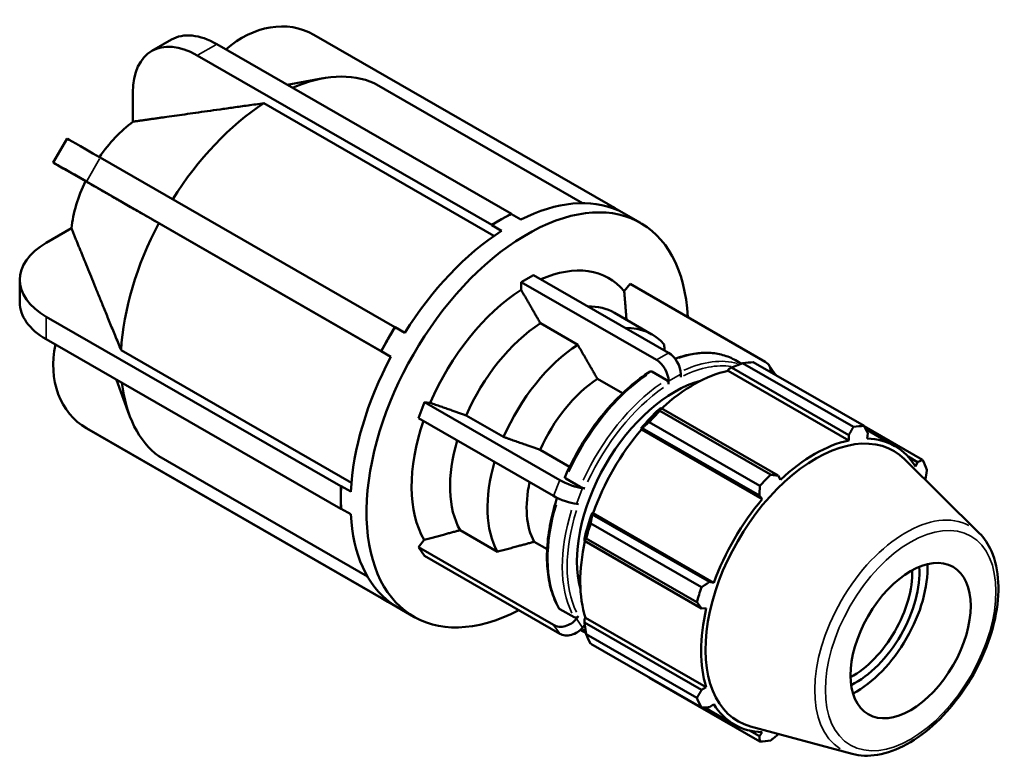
# Model space of a CAD drawing. Header units: inches. Extents: x 0.1 to 43.8, y -12 to 28.
# Tile 6 of 6: x 37.8 to 43.8, y 23.4 to 28. Entities that reach past the tile are written whole.
import ezdxf

# ---------------------------------------------------------------- set-up
doc = ezdxf.new("R2010")
doc.units = ezdxf.units.IN
doc.header["$MEASUREMENT"] = 0
doc.layers.add('Visible (ANSI)', color=7, linetype='Continuous', lineweight=50)
doc.layers.add('Visible Narrow (ANSI)', color=7, linetype='Continuous', lineweight=35)

msp = doc.modelspace()

# ---------------------------------------------------------------- linework, layer by layer
at = {"layer": 'Visible (ANSI)'}
for p, q in [((41.3904, 26.8128), (39.576, 27.8577)), ((38.5789, 27.7578), (38.6994, 27.8272)), ((38.9788, 27.7998), (40.7933, 26.7549)), ((40.6728, 26.6855), (38.8583, 27.7304)), ((39.4131, 27.5497), (39.6335, 27.5891)), ((41.232, 26.8201), (39.949, 27.5589)), ((38.4624, 27.5006), (38.4624, 27.3217)), ((40.6863, 26.6183), (39.2677, 27.4352)), ((37.971, 27.0705), (38.0562, 27.218)), ((38.2612, 27.1005), (40.0756, 26.0557)), ((38.06, 27.0185), (38.1694, 26.955)), ((39.9904, 25.9081), (38.176, 26.953)), ((41.3891, 26.8106), (41.3904, 26.8128)), ((41.4485, 26.7764), (41.3891, 26.8106)), ((41.3904, 26.8128), (41.4323, 26.7885)), ((40.733, 26.7202), (40.7933, 26.7549)), ((40.7933, 26.7549), (40.7933, 26.7528)), ((40.7933, 26.7528), (40.8527, 26.7186)), ((41.4317, 26.7889), (41.59, 26.6977)), ((40.051, 25.873), (38.6218, 26.6961)), ((40.6728, 26.6855), (40.733, 26.7202)), ((38.0833, 26.6652), (37.9286, 26.5762)), ((40.6728, 26.6834), (40.6728, 26.6855)), ((40.7322, 26.6492), (40.6728, 26.6834)), ((37.7646, 26.2088), (37.7646, 26.3481)), ((40.8538, 26.3334), (40.9291, 26.3768)), ((41.6869, 25.8537), (40.8538, 26.3334)), ((40.8538, 26.2853), (40.8538, 26.3334)), ((40.9291, 26.3768), (41.7622, 25.897)), ((41.4887, 26.2774), (41.5248, 26.3222)), ((42.3579, 25.8424), (41.5248, 26.3222)), ((41.429, 26.1442), (41.6594, 26.0115)), ((37.9286, 26.1201), (39.7431, 25.0752)), ((40.033, 25.9819), (40.0756, 26.0557)), ((40.0756, 26.0557), (40.0769, 26.0549)), ((40.0769, 26.0549), (40.1363, 26.0207)), ((41.2025, 25.9473), (40.9722, 26.0799)), ((39.7431, 24.9359), (37.9286, 25.9808)), ((39.9904, 25.9081), (40.033, 25.9819)), ((38.3895, 25.9139), (39.8081, 25.097)), ((39.9917, 25.9073), (39.9904, 25.9081)), ((40.0511, 25.8731), (39.9917, 25.9073)), ((42.1747, 25.8515), (42.2111, 25.8305)), ((42.284, 25.8396), (42.9659, 25.447)), ((41.7474, 25.7305), (41.6588, 25.7816)), ((42.1287, 25.7867), (42.131, 25.7963)), ((42.1287, 25.7867), (42.8729, 25.3582)), ((42.131, 25.7963), (42.1506, 25.8069)), ((42.1506, 25.8069), (42.8724, 25.3912)), ((42.9002, 25.4406), (42.2183, 25.8333)), ((42.4175, 25.7687), (42.3799, 25.8225)), ((38.3613, 25.7316), (38.4397, 25.516)), ((41.4785, 25.6484), (41.3233, 25.7378)), ((41.7622, 25.7049), (41.7622, 25.7232)), ((41.8375, 25.7666), (41.8375, 25.7482)), ((40.2204, 25.4957), (40.2581, 25.5928)), ((40.2581, 25.5928), (41.0912, 25.113)), ((40.2581, 25.5928), (40.2941, 25.5895)), ((41.7158, 25.5565), (41.7053, 25.5512)), ((41.7083, 25.5396), (42.3902, 25.1469)), ((42.4376, 25.1409), (41.7158, 25.5565)), ((41.0535, 25.0159), (40.2204, 25.4957)), ((40.5153, 25.5118), (40.7457, 25.3792)), ((38.2601, 25.384), (38.1749, 25.4334)), ((38.176, 25.4328), (39.9904, 24.3879)), ((41.5913, 25.4309), (41.5994, 25.4337)), ((41.5947, 25.4252), (41.5913, 25.4309)), ((41.5947, 25.4252), (42.3389, 24.9967)), ((41.5994, 25.4337), (42.3211, 25.0181)), ((42.3244, 25.0776), (41.6426, 25.4702)), ((43.3265, 25.2377), (42.9671, 25.4447)), ((42.9764, 25.4267), (43.1566, 25.323)), ((40.0756, 24.3385), (38.2612, 25.3834)), ((42.8724, 25.3912), (42.8729, 25.3582)), ((42.9857, 25.3691), (42.9888, 25.4025)), ((40.9712, 25.3), (41.1525, 25.1956)), ((38.6218, 25.26), (39.9068, 24.52)), ((43.6756, 24.7872), (43.2157, 25.2423)), ((43.2373, 25.258), (43.2962, 25.2241)), ((43.2962, 25.2241), (43.2835, 25.1963)), ((41.1292, 25.1231), (41.2178, 25.0721)), ((42.4517, 25.1156), (42.4376, 25.1409)), ((43.3436, 25.1157), (43.3445, 25.1173)), ((39.7431, 25.0752), (39.7449, 25.0763)), ((39.7431, 25.0056), (39.7431, 25.0752)), ((39.7449, 25.0763), (39.8043, 25.0421)), ((41.2317, 25.0636), (41.2455, 25.0624)), ((39.7431, 24.9359), (39.7431, 25.0056)), ((42.3211, 25.0181), (42.3389, 24.9967)), ((39.7449, 24.937), (39.7431, 24.9359)), ((39.8043, 24.9028), (39.7449, 24.937)), ((41.2078, 24.9653), (41.1941, 24.9666)), ((41.2919, 24.9012), (41.2902, 24.9095)), ((41.2902, 24.9095), (41.2969, 24.9093)), ((42.0137, 24.4855), (41.2919, 24.9012)), ((41.2969, 24.9093), (42.0411, 24.4808)), ((41.282, 24.8456), (41.9638, 24.453)), ((40.4777, 24.8048), (40.708, 24.6721)), ((41.243, 24.7505), (41.2437, 24.7388)), ((41.9366, 24.3613), (41.2547, 24.7539)), ((40.2204, 24.7004), (40.2565, 24.7452)), ((40.2204, 24.7004), (41.0535, 24.2206)), ((40.2581, 24.6467), (40.2204, 24.7004)), ((40.9336, 24.733), (41.0137, 24.6868)), ((41.2437, 24.7388), (41.9655, 24.3232)), ((41.0912, 24.1669), (40.2581, 24.6467)), ((42.0411, 24.4808), (42.0137, 24.4855)), ((39.9904, 24.3879), (39.9917, 24.3902)), ((40.033, 24.3632), (39.9904, 24.3879)), ((39.9917, 24.3902), (40.0511, 24.356)), ((40.0756, 24.3385), (40.033, 24.3632)), ((40.0344, 24.3624), (40.1928, 24.2712)), ((40.0757, 24.3386), (40.0756, 24.3385)), ((41.9655, 24.3232), (41.9944, 24.3235)), ((41.0915, 24.319), (41.1802, 24.268)), ((41.1941, 24.2583), (41.2078, 24.2754)), ((41.243, 24.2583), (41.2502, 24.2651)), ((41.2502, 24.2651), (41.9944, 23.8365)), ((41.2455, 24.2217), (41.2317, 24.2046)), ((41.2437, 24.2361), (41.243, 24.2583)), ((41.9655, 23.8205), (41.2437, 24.2361)), ((41.2182, 24.1902), (41.2539, 24.1696)), ((41.2547, 24.1643), (41.9366, 23.7716)), ((41.9638, 23.7113), (41.282, 24.104)), ((41.6426, 23.8947), (42.3244, 23.502)), ((41.9944, 23.8365), (41.9655, 23.8205)), ((42.0137, 23.7136), (42.0411, 23.733)), ((41.9842, 23.7122), (42.168, 23.6063)), ((42.8919, 23.4264), (42.2675, 23.5957)), ((42.3211, 23.5352), (42.2608, 23.57)), ((42.3389, 23.5602), (42.3211, 23.5352)), ((42.4376, 23.5465), (42.4391, 23.5492))]:
    msp.add_line(p, q, dxfattribs=at)
for centre, major_axis, ratio, start_param, end_param in [((39.296, 27.3727), (0.2811, 0.4843), 0.815969, 0.002729, 1.185605), ((38.8583, 27.2726), (-0.2795, 0.4853), 0.578093, 5.499721, 7.070517), ((38.9788, 27.3419), (-0.2795, 0.4853), 0.578093, 5.499721, 6.283185), ((39.328, 26.3847), (0.6637, 1.1526), 0.578093, 0.06217, 0.658403), ((39.328, 26.3847), (-0.6637, -1.1526), 0.578093, 3.989161, 4.646245), ((38.5226, 26.8485), (-0.3129, -0.5434), 0.578093, 4.06136, 4.571727), ((38.5412, 26.938), (-0.485, 0.28), 0.001578, 5.32878, 6.283185), ((38.456, 26.7905), (-0.485, 0.28), 0.001578, 5.32878, 6.899576), ((38.5226, 26.8485), (-0.3129, -0.5434), 0.578093, 4.846758, 5.35955), ((40.8914, 25.4844), (0.6986, 1.2132), 0.578093, 5.551915, 10.156048), ((40.7924, 25.5414), (0.6986, 1.2132), 0.578093, 0.058961, 0.72257), ((40.733, 25.5756), (0.6986, 1.2132), 0.578093, 0, 0.058961), ((40.733, 25.5756), (-0.6986, -1.2132), 0.578093, 3.864162, 3.925057), ((39.328, 26.3847), (-0.6637, -1.1526), 0.578093, 4.774559, 5.431749), ((40.733, 25.5756), (-0.6986, -1.2132), 0.578093, 3.925057, 3.985952), ((40.7924, 25.5414), (-0.6986, -1.2132), 0.578093, 3.985952, 4.649561), ((38.3246, 26.3481), (-0.56, 0), 0.575862, 5.497787, 7.068583), ((40.8914, 25.4844), (0.5028, 0.8731), 0.578093, 6.07233, 6.949334), ((40.8914, 25.4844), (-0.5028, -0.8731), 0.578093, 3.977935, 4.919376), ((38.3246, 26.2088), (-0.56, 0), 0.575862, 0, 0.785398), ((41.0098, 25.4162), (0.4192, 0.7279), 0.578093, 0, 0.339321), ((40.733, 25.5756), (-0.6986, -1.2132), 0.578093, 4.649561, 4.710455), ((41.0098, 25.4162), (-0.4192, -0.7279), 0.578093, 3.988493, 4.908819), ((41.2402, 25.2836), (0.4192, 0.7279), 0.578093, 6.082888, 6.622506), ((40.733, 25.5756), (-0.6986, -1.2132), 0.578093, 4.710455, 4.77135), ((38.456, 25.9178), (-0.2811, -0.4843), 0.815969, 5.096747, 6.285915), ((41.2402, 25.2836), (-0.4192, -0.7279), 0.578093, 3.988493, 4.908819), ((40.7924, 25.5414), (-0.6986, -1.2132), 0.578093, 4.77135, 5.434959), ((41.6869, 25.7666), (0.0531, -0.0923), 0.578093, 0.787332, 2.358128), ((41.7622, 25.81), (-0.0531, 0.0923), 0.578093, 3.928925, 5.499721), ((41.9633, 24.8672), (0.5315, 0.9229), 0.578093, 0.343502, 0.438029), ((42.2927, 25.7613), (0.0872, 0.0611), 0.787757, 5.731198, 6.635766), ((41.9181, 24.8932), (0.4943, 0.8583), 0.578093, 0.478032, 1.071949), ((41.3609, 25.2141), (-0.334, -0.58), 0.578093, 4.004708, 4.892604), ((41.7999, 24.9613), (-0.4252, -0.7383), 0.578093, 3.660104, 5.764674), ((42.3303, 25.7076), (0.0872, 0.0611), 0.787757, 6.158052, 6.283185), ((39.328, 26.3847), (-0.6637, -1.1526), 0.578093, 5.620377, 6.217148), ((41.9181, 24.8932), (-0.4996, -0.8675), 0.578093, 4.23049, 4.405023), ((41.9633, 24.8672), (0.5315, 0.9229), 0.578093, 1.1289, 1.223427), ((40.8914, 25.4844), (-0.5028, -0.8731), 0.578093, 5.040964, 5.966574), ((41.9181, 24.8932), (0.4943, 0.8583), 0.578093, 1.26343, 1.874295), ((42.6452, 24.4745), (0.5315, 0.9229), 0.578093, 0.343502, 0.438029), ((38.5412, 25.8683), (-0.2811, -0.4843), 0.815969, 0, 0.002729), ((41.0098, 25.4162), (-0.4192, -0.7279), 0.578093, 5.10981, 5.956017), ((42.6691, 24.4607), (0.4796, 0.8328), 0.578093, 6.13202, 9.575944), ((42.6623, 24.4646), (-0.4943, -0.8583), 0.578093, 3.619624, 4.23049), ((42.6623, 24.4646), (0.4943, 0.8583), 0.578093, 5.975819, 6.586684), ((42.6452, 24.4745), (0.5315, 0.9229), 0.578093, 5.841289, 5.935816), ((41.2402, 25.2836), (-0.4192, -0.7279), 0.578093, 5.10981, 5.956017), ((41.1564, 25.107), (-0.0993, 0.0385), 0.209664, 0.938208, 2.509004), ((42.6452, 24.4745), (-0.5315, -0.9229), 0.578093, 4.270492, 4.36502), ((40.733, 25.5756), (-0.6986, -1.2132), 0.578093, 5.434959, 5.495853), ((41.3609, 25.2141), (-0.334, -0.58), 0.578093, 5.219655, 5.939801), ((40.733, 25.5756), (-0.6986, -1.2132), 0.578093, 5.495853, 5.556748), ((41.1188, 25.0099), (0.0993, -0.0385), 0.209664, 4.079801, 5.650597), ((42.6623, 24.4646), (-0.4943, -0.8583), 0.578093, 4.405023, 5.015888), ((40.7924, 25.5414), (-0.6986, -1.2132), 0.578093, 5.556748, 6.220357), ((41.9181, 24.8932), (-0.4996, -0.8675), 0.578093, 5.015888, 5.190421), ((41.9633, 24.8672), (0.5315, 0.9229), 0.578093, 1.914298, 2.008825), ((41.9181, 24.8932), (0.4943, 0.8583), 0.578093, 2.065615, 2.659693), ((42.9152, 24.319), (0.277, 0.481), 0.578093, 3.852954, 5.571824), ((42.9152, 24.319), (0.312, 0.5418), 0.578093, 3.886334, 5.538444), ((42.893, 24.3318), (-0.2613, -0.4538), 0.578093, 0.756535, 2.385058), ((42.6452, 24.4745), (-0.5315, -0.9229), 0.578093, 5.055891, 5.150418), ((40.733, 25.5756), (-0.6986, -1.2132), 0.578093, 6.220357, 6.281252), ((40.733, 25.5756), (-0.6986, -1.2132), 0.578093, 6.281252, 6.283185), ((42.6623, 24.4646), (-0.4943, -0.8583), 0.578093, 5.190421, 5.801286), ((41.1188, 24.3017), (-0.0872, -0.0611), 0.787757, 0.35258, 1.923377), ((41.1564, 24.248), (-0.0872, -0.0611), 0.787757, 0.35258, 1.923377), ((41.9633, 24.8672), (-0.5315, -0.9229), 0.578093, 5.841289, 5.935816), ((42.6452, 24.4745), (-0.5315, -0.9229), 0.578093, 5.841289, 5.935816), ((42.6623, 24.4646), (-0.4943, -0.8583), 0.578093, 5.975819, 6.586684), ((42.6452, 24.4745), (-0.5315, -0.9229), 0.578093, 0.343502, 0.438029)]:
    msp.add_ellipse(centre, major_axis=major_axis, ratio=ratio, start_param=start_param, end_param=end_param, dxfattribs=at)
msp.add_ellipse((43.2531, 24.1244), major_axis=(0.2613, 0.4538), ratio=0.578093, dxfattribs=at)
for points, weights in [([(39.2677, 27.4352), (38.7191, 27.3588), (38.4624, 27.3217)], [1, 1.07221541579, 1]), ([(38.6218, 26.6961), (38.3131, 26.8728), (38.1694, 26.955)], [1, 1.07221541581, 1]), ([(38.0833, 26.6652), (38.1802, 26.4253), (38.3895, 25.9139)], [1, 1.07221541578, 1]), ([(40.9722, 26.0799), (40.9184, 26.1733), (40.8538, 26.2853)], [1, 1.00414939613, 1]), ([(41.5028, 26.1017), (41.4963, 26.1825), (41.4887, 26.2774)], [1.00082816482, 1.00368285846, 1]), ([(41.3233, 25.7378), (41.2698, 25.8307), (41.2025, 25.9473)], [1, 1.0064950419, 1]), ([(41.7377, 25.9111), (41.7362, 25.9296), (41.7347, 25.9488)], [1.00184527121, 1.0011135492, 1]), ([(42.1506, 25.8069), (42.1835, 25.82), (42.2183, 25.8333)], [1.00617808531, 1.01182057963, 1.01666410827]), ([(40.2941, 25.5895), (40.4148, 25.5471), (40.5153, 25.5118)], [1, 1.0041493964, 1]), ([(41.7083, 25.5396), (41.7118, 25.5484), (41.7158, 25.5565)], [1.01666410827, 1.01182057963, 1.00617808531]), ([(41.5994, 25.4337), (41.6202, 25.4518), (41.6426, 25.4702)], [1.00617808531, 1.01182057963, 1.01666410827]), ([(42.8724, 25.3912), (42.8861, 25.4154), (42.9002, 25.4406)], [1.00131036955, 1.00106365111, 1]), ([(42.9659, 25.447), (42.9777, 25.4242), (42.9888, 25.4025)], [1, 1.00106365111, 1.00131036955]), ([(40.7457, 25.3792), (40.8712, 25.3351), (40.9712, 25.3)], [1, 1.00649504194, 1]), ([(43.2962, 25.2241), (43.3112, 25.2307), (43.3265, 25.2377)], [1.00131036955, 1.00106365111, 1]), ([(43.3538, 25.1774), (43.3491, 25.1467), (43.3445, 25.1173)], [1, 1.00106365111, 1.00131036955]), ([(42.3902, 25.1469), (42.4145, 25.1438), (42.4376, 25.1409)], [1, 1.00106365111, 1.00131036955]), ([(42.3211, 25.0181), (42.3229, 25.0472), (42.3244, 25.0776)], [1.00131036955, 1.00106365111, 1]), ([(41.282, 24.8456), (41.2867, 24.8742), (41.2919, 24.9012)], [1.01666410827, 1.01182057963, 1.00617808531]), ([(40.2565, 24.7452), (40.3771, 24.7777), (40.4777, 24.8048)], [1, 1.00414939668, 1]), ([(41.2437, 24.7388), (41.2488, 24.7464), (41.2547, 24.7539)], [1.00617808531, 1.01182057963, 1.01666410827]), ([(40.708, 24.6721), (40.8336, 24.706), (40.9336, 24.733)], [1, 1.00649504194, 1]), ([(41.9638, 24.453), (41.9894, 24.4695), (42.0137, 24.4855)], [1, 1.00106365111, 1.00131036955]), ([(41.9655, 24.3232), (41.9514, 24.3418), (41.9366, 24.3613)], [1.00131036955, 1.00106365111, 1]), ([(41.2547, 24.1643), (41.2488, 24.2011), (41.2437, 24.2361)], [1.01666410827, 1.01182057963, 1.00617808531]), ([(41.6426, 23.8947), (41.6414, 23.8962), (41.6403, 23.8976)], [1.01666410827, 1.01641856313, 1.01617096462]), ([(41.9366, 23.7716), (41.9514, 23.7965), (41.9655, 23.8205)], [1, 1.00106365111, 1.00131036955]), ([(42.0137, 23.7136), (41.9894, 23.7124), (41.9638, 23.7113)], [1.00131036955, 1.00106365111, 1]), ([(42.3244, 23.502), (42.3229, 23.5189), (42.3211, 23.5352)], [1, 1.00106365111, 1.00131036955]), ([(42.4376, 23.5465), (42.4145, 23.5278), (42.3902, 23.5084)], [1.00131036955, 1.00106365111, 1])]:
    msp.add_rational_spline(points, weights, degree=2, dxfattribs=at)
for points, knots in [([(42.1747, 25.8515), (42.1504, 25.8655), (42.1244, 25.8764), (42.0694, 25.8919), (42.0406, 25.8964), (41.9809, 25.899), (41.9501, 25.8972), (41.887, 25.8872), (41.8548, 25.8791), (41.8156, 25.8658), (41.8088, 25.8634), (41.8021, 25.8608)], [5.4997209, 5.4997209, 5.4997209, 5.4997209, 5.6452306, 5.6452306, 5.7907404, 5.7907404, 5.9362502, 5.9362502, 6.08176, 6.08176, 6.1118171, 6.1118171, 6.1118171, 6.1118171]), ([(41.648, 25.7824), (41.6059, 25.7554), (41.564, 25.724), (41.4824, 25.6537), (41.4426, 25.6146), (41.3664, 25.5303), (41.3299, 25.485), (41.2616, 25.3896), (41.2297, 25.3396), (41.1717, 25.2364), (41.1454, 25.1833), (41.1225, 25.1296)], [0.0559643, 0.0559643, 0.0559643, 0.0559643, 0.2429926, 0.2429926, 0.4300208, 0.4300208, 0.6170491, 0.6170491, 0.8040773, 0.8040773, 0.9911056, 0.9911056, 0.9911056, 0.9911056]), ([(41.6588, 25.7816), (41.6569, 25.7826), (41.6548, 25.7834), (41.6514, 25.7837), (41.6496, 25.7834), (41.6482, 25.7826), (41.6481, 25.7825), (41.648, 25.7824)], [0, 0, 0, 0, 0.01968695, 0.01968695, 0.03938945, 0.03938945, 0.04070249, 0.04070249, 0.04070249, 0.04070249]), ([(41.7622, 25.7049), (41.7622, 25.707), (41.7618, 25.7097), (41.7604, 25.7144), (41.7592, 25.7173), (41.7566, 25.7217), (41.7547, 25.7242), (41.7514, 25.7278), (41.7492, 25.7295), (41.7474, 25.7305)], [-0.07884973, -0.07884973, -0.07884973, -0.07884973, -0.05911124, -0.05911124, -0.03938945, -0.03938945, -0.01968695, -0.01968695, 0, 0, 0, 0]), ([(41.1225, 25.1295), (41.1224, 25.1293), (41.1224, 25.1291), (41.1226, 25.1282), (41.1234, 25.1272), (41.1256, 25.1254), (41.1274, 25.1242), (41.1292, 25.1231)], [-0.04744419, -0.04744419, -0.04744419, -0.04744419, -0.0394052, -0.0394052, -0.01969481, -0.01969481, 0, 0, 0, 0]), ([(41.2178, 25.0721), (41.2197, 25.071), (41.2222, 25.0698), (41.2268, 25.0677), (41.2296, 25.0666), (41.2345, 25.0649), (41.2373, 25.064), (41.2416, 25.0629), (41.2439, 25.0625), (41.2455, 25.0624)], [0, 0, 0, 0, 0.01968695, 0.01968695, 0.03938945, 0.03938945, 0.05911124, 0.05911124, 0.07884973, 0.07884973, 0.07884973, 0.07884973]), ([(41.0754, 25.0044), (41.0607, 24.9596), (41.0485, 24.9148), (41.0273, 24.8172), (41.0194, 24.7647), (41.0115, 24.663), (41.0115, 24.6139), (41.0195, 24.5206), (41.0274, 24.4766), (41.0512, 24.395), (41.067, 24.3574), (41.0866, 24.3239)], [1.1355013, 1.1355013, 1.1355013, 1.1355013, 1.2903615, 1.2903615, 1.4774478, 1.4774478, 1.664534, 1.664534, 1.8516202, 1.8516202, 2.0387064, 2.0387064, 2.0387064, 2.0387064]), ([(42.8919, 23.4264), (42.941, 23.413), (42.9943, 23.4114), (43.1081, 23.4301), (43.1691, 23.4525), (43.2916, 23.5198), (43.3532, 23.5656), (43.4692, 23.675), (43.5236, 23.7386), (43.6201, 23.877), (43.6623, 23.9517), (43.7305, 24.1051), (43.7564, 24.1838), (43.7895, 24.3381), (43.7965, 24.4136), (43.7896, 24.5541), (43.7757, 24.6192), (43.732, 24.7185), (43.7068, 24.7563), (43.6756, 24.7872)], [2.509294, 2.509294, 2.509294, 2.509294, 2.799875, 2.799875, 3.118485, 3.118485, 3.449377, 3.449377, 3.779579, 3.779579, 4.108264, 4.108264, 4.437029, 4.437029, 4.767401, 4.767401, 5.098022, 5.098022, 5.348555, 5.348555, 5.348555, 5.348555]), ([(41.0866, 24.3239), (41.0867, 24.3237), (41.0868, 24.3236), (41.0879, 24.3218), (41.0897, 24.3201), (41.0915, 24.319)], [-0.02098891, -0.02098891, -0.02098891, -0.02098891, -0.01968695, -0.01968695, 0, 0, 0, 0]), ([(41.1802, 24.268), (41.182, 24.2669), (41.1845, 24.2662), (41.1891, 24.2657), (41.192, 24.266), (41.1968, 24.2673), (41.1996, 24.2686), (41.2039, 24.2714), (41.2062, 24.2735), (41.2078, 24.2754)], [0, 0, 0, 0, 0.01968695, 0.01968695, 0.03938945, 0.03938945, 0.05911124, 0.05911124, 0.07884973, 0.07884973, 0.07884973, 0.07884973])]:
    msp.add_open_spline(points, degree=3, knots=knots, dxfattribs=at)
at = {"layer": 'Visible Narrow (ANSI)'}
for p, q in [((38.8644, 27.7339), (38.9728, 27.7963)), ((38.1802, 26.9603), (38.2569, 27.0931)), ((37.9286, 25.9877), (37.9286, 26.1131)), ((41.7584, 25.8949), (41.6907, 25.8558)), ((41.766, 25.7254), (41.8337, 25.7644)), ((38.2569, 25.3858), (38.1802, 25.4303)), ((41.0893, 25.1081), (41.0554, 25.0208)), ((41.196, 24.9714), (41.2298, 25.0588)), ((41.0554, 24.2179), (41.0893, 24.1696)), ((41.2298, 24.2073), (41.196, 24.2557))]:
    msp.add_line(p, q, dxfattribs=at)
for centre, major_axis, start_param, end_param in [((41.6964, 25.0209), (0.4783, 0.8306), 0.031125, 0.591367), ((41.785, 24.9698), (0.4783, 0.8306), 0.148418, 0.677951), ((41.7999, 24.9613), (0.4679, 0.8125), 0.230271, 0.700513), ((41.6964, 25.0209), (0.4783, 0.8306), 0.88585, 1.728276), ((41.785, 24.9698), (-0.4783, -0.8306), 4.027443, 4.869869), ((41.7999, 24.9613), (0.4679, 0.8125), 0.886969, 1.727158), ((41.6964, 25.0209), (-0.4783, -0.8306), 5.102007, 5.918507), ((43.2238, 24.1413), (0.3964, 0.6883), 0.021031, 3.120562), ((41.785, 24.9698), (-0.4783, -0.8306), 5.081261, 5.917415), ((41.7999, 24.9613), (-0.4679, -0.8125), 5.075759, 5.915948), ((41.7999, 24.9613), (-0.4679, -0.8125), 6.076337, 6.077365), ((41.785, 24.9698), (-0.4783, -0.8306), 6.107666, 6.159768)]:
    msp.add_ellipse(centre, major_axis=major_axis, ratio=0.578093, start_param=start_param, end_param=end_param, dxfattribs=at)
msp.add_ellipse((43.2531, 24.1244), major_axis=(-0.3708, -0.6439), ratio=0.578093, dxfattribs=at)

doc.saveas('drawing.dxf')
